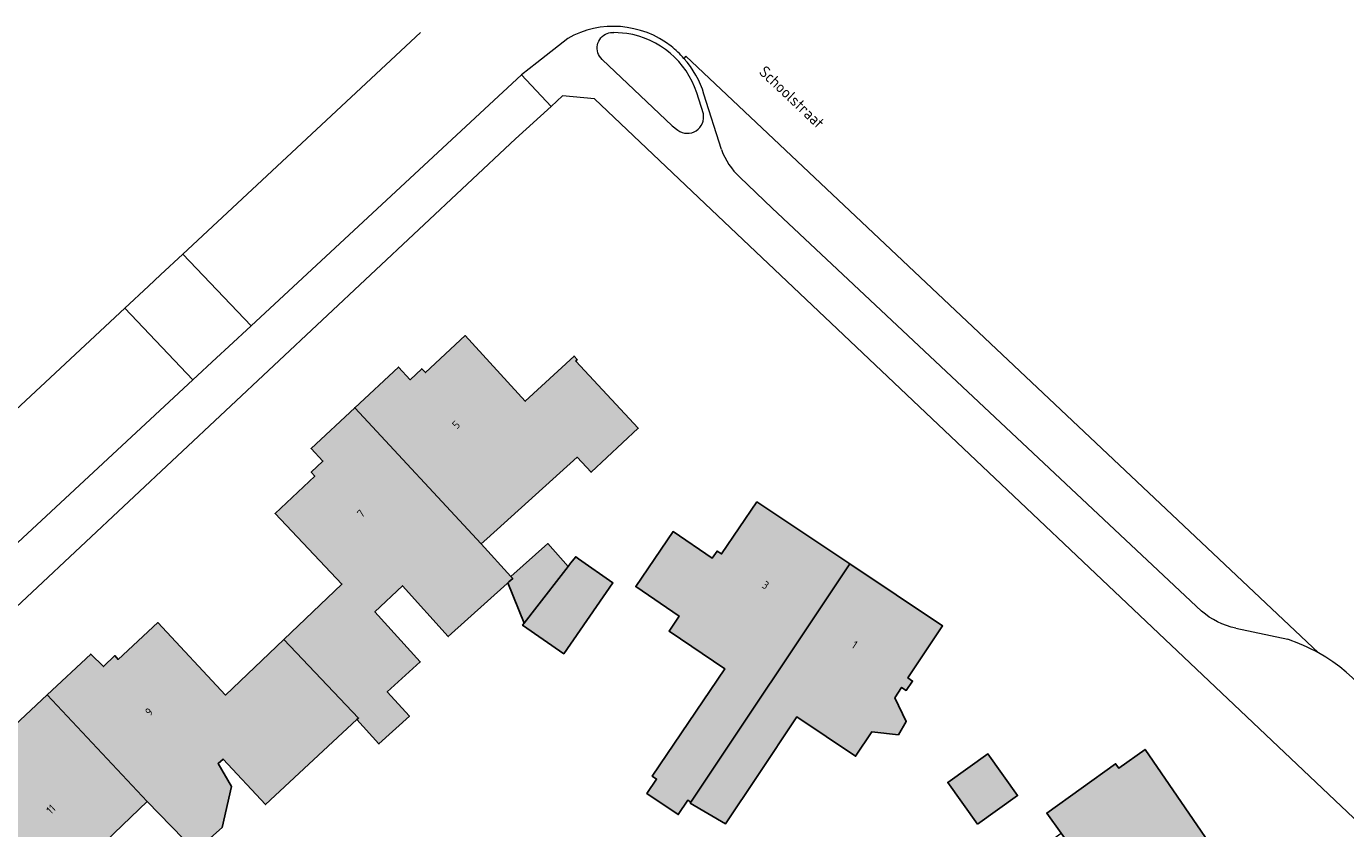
# Model space of a CAD drawing. Header units: metres. Extents: x 195286 to 196278, y 327273 to 327838.
# Tile 44 of 46: x 196117 to 196199, y 327788 to 327838. Entities that reach past the tile are written whole.
import ezdxf
from ezdxf.enums import TextEntityAlignment as Align

# ---------------------------------------------------------------- set-up
doc = ezdxf.new("R2010")
doc.units = ezdxf.units.M
for name, color, linetype, lineweight in [('B-WE-GR-BEPLANTING_CULTUUR_HEESTERS-GV', 253, 'Continuous', 18), ('B-WE-OG-BEBOUWING-GV', 250, 'Continuous', 25), ('B-WE-OG-BEBOUWING-T18', 1, 'Continuous', 25), ('B-WE-OG-TERREIN_ERF-GV', 253, 'Continuous', 9), ('B-WE-OG-TOPOGRAFIE-T18', 2, 'Continuous', 35), ('B-WE-VH-GESLOTENVERHARDING_ASFALT-GV', 253, 'Continuous', 9), ('B-WE-VH-OPENVERHARDING_BETONSTRAATSTEEN-GV', 253, 'Continuous', 9), ('B-WE-VH-TEGEL-GV', 253, 'Continuous', 9)]:
    doc.layers.add(name, color=color, linetype=linetype, lineweight=lineweight)
doc.layers.add('B-WE-OG-BEBOUWING-V', color=7, linetype='Continuous', lineweight=5, true_color=0xfff3f2)
doc.styles.add('NLCS-ISO-M200-T18', font='NLCS-ISO.ttf', dxfattribs={"height": 0.36})

msp = doc.modelspace()

# ---------------------------------------------------------------- hatches: boundary and pattern name
at = {"layer": 'B-WE-OG-BEBOUWING-V'}
for points in [[(196145.803, 327805.668), (196151.426, 327810.733), (196152.288, 327809.805), (196155.225, 327812.535), (196151.34, 327816.716), (196151.418, 327816.807), (196151.237, 327817.024), (196148.191, 327814.217), (196144.458, 327818.303), (196141.989, 327816.004), (196141.759, 327816.241), (196141.029, 327815.555), (196140.31, 327816.343), (196137.591, 327813.812), (196145.461, 327805.359)], [(196133.173, 327799.389), (196137.822, 327794.514), (196137.722, 327794.424), (196139.09, 327792.906), (196140.993, 327794.619), (196139.612, 327796.152), (196141.659, 327797.999), (196138.843, 327801.121), (196140.553, 327802.744), (196143.409, 327799.577), (196147.064, 327802.873), (196147.11, 327802.914), (196147.177, 327802.975), (196147.416, 327803.191), (196147.366, 327803.247), (196147.3, 327803.32), (196145.461, 327805.359), (196137.591, 327813.812), (196134.872, 327811.281), (196135.602, 327810.498), (196134.879, 327809.803), (196135.095, 327809.549), (196132.627, 327807.231), (196136.793, 327802.841)], [(196168.378, 327804.095), (196162.601, 327807.952), (196160.407, 327804.72), (196160.133, 327804.898), (196159.83, 327804.458), (196157.388, 327806.113), (196155.065, 327802.686), (196157.767, 327800.855), (196157.137, 327799.926), (196160.614, 327797.569), (196156.091, 327790.896), (196156.363, 327790.712), (196155.758, 327789.82), (196157.711, 327788.508), (196158.312, 327789.403), (196158.494, 327789.289)], [(196147.366, 327803.247), (196147.416, 327803.191), (196147.177, 327802.975), (196147.11, 327802.914), (196148.127, 327800.422), (196148.914, 327801.434), (196150.717, 327803.752), (196150.868, 327803.946), (196149.591, 327805.364), (196147.3, 327803.32)], [(196150.717, 327803.752), (196148.914, 327801.434), (196148.127, 327800.422), (196148.025, 327800.291), (196150.587, 327798.51), (196153.652, 327802.919), (196151.502, 327804.414), (196151.334, 327804.545), (196151.019, 327804.14), (196150.868, 327803.946)], [(196158.448, 327789.22), (196160.647, 327787.928), (196162.654, 327790.934), (196165.089, 327794.582), (196168.748, 327792.139), (196169.763, 327793.659), (196171.405, 327793.476), (196171.884, 327794.29), (196171.177, 327795.777), (196171.607, 327796.42), (196171.898, 327796.226), (196172.287, 327796.809), (196171.996, 327797.004), (196174.155, 327800.239), (196168.378, 327804.095), (196158.494, 327789.289)], [(196133.173, 327799.389), (196129.553, 327795.936), (196125.338, 327800.455), (196122.88, 327798.162), (196122.661, 327798.401), (196121.954, 327797.718), (196121.169, 327798.49), (196118.461, 327795.956), (196124.664, 327789.328), (196127.679, 327786.235), (196129.332, 327787.702), (196129.928, 327790.245), (196129.088, 327791.685), (196129.396, 327791.957), (196132.026, 327789.128), (196137.722, 327794.424), (196137.822, 327794.514)], [(196118.461, 327795.956), (196115.753, 327793.421), (196116.471, 327792.636), (196115.742, 327791.956), (196115.955, 327791.716), (196113.506, 327789.401), (196116.468, 327786.304), (196113.133, 327783.174), (196114.598, 327780.054), (196111.384, 327778.529), (196114.224, 327772.546), (196115.953, 327768.902), (196117.527, 327769.618), (196119.179, 327770.402), (196122.577, 327772.015), (196121.224, 327774.865), (196117.826, 327773.252), (196115.887, 327777.339), (196118.843, 327779.88), (196120.631, 327781.417), (196120.856, 327781.628), (196122.348, 327780.039), (196125.1, 327782.694), (196121.575, 327786.349), (196124.664, 327789.328)], [(196176.325, 327787.917), (196178.818, 327789.689), (196176.973, 327792.284), (196174.481, 327790.512)], [(196194.225, 327781.659), (196186.755, 327792.557), (196185.121, 327791.387), (196184.922, 327791.666), (196180.633, 327788.597), (196181.525, 327787.35), (196188.519, 327777.576)]]:
    msp.add_hatch(color=256, dxfattribs=at).paths.add_polyline_path(points)

# ---------------------------------------------------------------- linework, layer by layer
at = {"layer": 'B-WE-GR-BEPLANTING_CULTUUR_HEESTERS-GV'}
for points in [[(196154.517, 327837.101), (196153.696, 327837.166)], [(196152.974, 327835.485), (196157.336, 327831.347), (196157.682, 327831.077)], [(196159.274, 327832.105), (196158.858, 327833.409)]]:
    msp.add_lwpolyline(points, dxfattribs=at)
for points in [[(196158.858, 327833.409, 0.282457), (196154.517, 327837.101)], [(196157.682, 327831.077, 0.682687), (196159.274, 327832.105)]]:
    msp.add_lwpolyline(points, format="xyb", dxfattribs=at)
at = {"layer": 'B-WE-OG-BEBOUWING-GV'}
for points in [[(196145.803, 327805.668), (196151.426, 327810.733), (196152.288, 327809.805), (196155.225, 327812.535), (196151.34, 327816.716), (196151.418, 327816.807), (196151.237, 327817.024), (196148.191, 327814.217), (196144.458, 327818.303), (196141.989, 327816.004), (196141.759, 327816.241), (196141.029, 327815.555), (196140.31, 327816.343), (196137.591, 327813.812), (196145.461, 327805.359)], [(196133.173, 327799.389), (196137.822, 327794.514), (196137.722, 327794.424), (196139.09, 327792.906), (196140.993, 327794.619), (196139.612, 327796.152), (196141.659, 327797.999), (196138.843, 327801.121), (196140.553, 327802.744), (196143.409, 327799.577), (196147.064, 327802.873), (196147.11, 327802.914), (196147.177, 327802.975), (196147.416, 327803.191), (196147.366, 327803.247), (196147.3, 327803.32), (196145.461, 327805.359), (196137.591, 327813.812), (196134.872, 327811.281), (196135.602, 327810.498), (196134.879, 327809.803), (196135.095, 327809.549), (196132.627, 327807.231), (196136.793, 327802.841)], [(196168.378, 327804.095), (196162.601, 327807.952), (196160.407, 327804.72), (196160.133, 327804.898), (196159.83, 327804.458), (196157.388, 327806.113), (196155.065, 327802.686), (196157.767, 327800.855), (196157.137, 327799.926), (196160.614, 327797.569), (196156.091, 327790.896), (196156.363, 327790.712), (196155.758, 327789.82), (196157.711, 327788.508), (196158.312, 327789.403), (196158.494, 327789.289)], [(196147.366, 327803.247), (196147.416, 327803.191), (196147.177, 327802.975), (196147.11, 327802.914), (196148.127, 327800.422), (196148.914, 327801.434), (196150.717, 327803.752), (196150.868, 327803.946), (196149.591, 327805.364), (196147.3, 327803.32)], [(196150.717, 327803.752), (196148.914, 327801.434), (196148.127, 327800.422), (196148.025, 327800.291), (196150.587, 327798.51), (196153.652, 327802.919), (196151.502, 327804.414), (196151.334, 327804.545), (196151.019, 327804.14), (196150.868, 327803.946)], [(196158.448, 327789.22), (196160.647, 327787.928), (196162.654, 327790.934), (196165.089, 327794.582), (196168.748, 327792.139), (196169.763, 327793.659), (196171.405, 327793.476), (196171.884, 327794.29), (196171.177, 327795.777), (196171.607, 327796.42), (196171.898, 327796.226), (196172.287, 327796.809), (196171.996, 327797.004), (196174.155, 327800.239), (196168.378, 327804.095), (196158.494, 327789.289)], [(196133.173, 327799.389), (196129.553, 327795.936), (196125.338, 327800.455), (196122.88, 327798.162), (196122.661, 327798.401), (196121.954, 327797.718), (196121.169, 327798.49), (196118.461, 327795.956), (196124.664, 327789.328), (196127.679, 327786.235), (196129.332, 327787.702), (196129.928, 327790.245), (196129.088, 327791.685), (196129.396, 327791.957), (196132.026, 327789.128), (196137.722, 327794.424), (196137.822, 327794.514)], [(196176.325, 327787.917), (196178.818, 327789.689), (196176.973, 327792.284), (196174.481, 327790.512)], [(196194.225, 327781.659), (196186.755, 327792.557), (196185.121, 327791.387), (196184.922, 327791.666), (196180.633, 327788.597), (196181.525, 327787.35), (196188.519, 327777.576)]]:
    msp.add_lwpolyline(points, close=True, dxfattribs=at)
msp.add_lwpolyline([(196115.953, 327768.902), (196117.527, 327769.618), (196119.179, 327770.402), (196122.577, 327772.015), (196121.224, 327774.865), (196117.826, 327773.252), (196115.887, 327777.339), (196118.843, 327779.88), (196120.631, 327781.417), (196120.856, 327781.628), (196122.348, 327780.039), (196125.1, 327782.694), (196121.575, 327786.349), (196124.664, 327789.328), (196118.461, 327795.956), (196115.753, 327793.421)], dxfattribs=at)
at = {"layer": 'B-WE-OG-TERREIN_ERF-GV'}
for points in [[(196149.797, 327832.562), (196147.594, 327830.533), (196108.488, 327793.888)], [(196202.476, 327785.696), (196159.774, 327826.13), (196152.506, 327833.024), (196150.518, 327833.227)], [(196115.753, 327793.421), (196118.461, 327795.956), (196121.169, 327798.49), (196121.954, 327797.718), (196122.661, 327798.401), (196122.88, 327798.162), (196125.338, 327800.455), (196129.553, 327795.936), (196133.173, 327799.389), (196136.793, 327802.841), (196132.627, 327807.231), (196135.095, 327809.549), (196134.879, 327809.803), (196135.602, 327810.498), (196134.872, 327811.281), (196140.31, 327816.343), (196141.029, 327815.555), (196141.759, 327816.241), (196141.989, 327816.004), (196144.458, 327818.303), (196148.191, 327814.217), (196151.237, 327817.024), (196151.418, 327816.807), (196151.34, 327816.716), (196155.225, 327812.535), (196152.288, 327809.805), (196151.426, 327810.733), (196145.803, 327805.668), (196145.461, 327805.359), (196147.3, 327803.32), (196149.591, 327805.364), (196150.868, 327803.946), (196151.019, 327804.14), (196151.334, 327804.545), (196151.502, 327804.414), (196153.652, 327802.919), (196150.587, 327798.51), (196148.025, 327800.291), (196148.127, 327800.422), (196147.11, 327802.914), (196147.064, 327802.873), (196143.409, 327799.577), (196140.553, 327802.744), (196138.843, 327801.121), (196141.659, 327797.999), (196139.612, 327796.152), (196140.993, 327794.619), (196139.09, 327792.906), (196137.722, 327794.424), (196132.026, 327789.128), (196129.396, 327791.957), (196129.088, 327791.685), (196129.928, 327790.245), (196129.332, 327787.702), (196127.679, 327786.235), (196124.664, 327789.328), (196121.575, 327786.349)]]:
    msp.add_lwpolyline(points, dxfattribs=at)
for points in [[(196155.065, 327802.686), (196157.388, 327806.113), (196159.83, 327804.458), (196160.133, 327804.898), (196160.407, 327804.72), (196162.601, 327807.952), (196168.378, 327804.095), (196174.155, 327800.239), (196171.996, 327797.004), (196172.287, 327796.809), (196171.898, 327796.226), (196171.607, 327796.42), (196171.177, 327795.777), (196171.884, 327794.29), (196171.405, 327793.476), (196169.763, 327793.659), (196168.748, 327792.139), (196165.089, 327794.582), (196162.654, 327790.934), (196160.647, 327787.928), (196158.448, 327789.22), (196158.494, 327789.289), (196158.312, 327789.403), (196157.711, 327788.508), (196155.758, 327789.82), (196156.363, 327790.712), (196156.091, 327790.896), (196160.614, 327797.569), (196157.137, 327799.926), (196157.767, 327800.855)], [(196188.519, 327777.576), (196189.971, 327775.487), (196177.731, 327767.015), (196174.885, 327771.126), (196172.981, 327773.876), (196172.186, 327774.981), (196169.792, 327778.309), (196172.008, 327779.903), (196174.364, 327776.548), (196178.249, 327779.343), (196181.82, 327781.881), (196179.541, 327785.088), (196179.144, 327785.646), (196181.525, 327787.35), (196180.633, 327788.597), (196184.922, 327791.666), (196185.121, 327791.387), (196186.755, 327792.557), (196194.225, 327781.659)], [(196176.973, 327792.284), (196178.818, 327789.689), (196176.325, 327787.917), (196174.481, 327790.512)]]:
    msp.add_lwpolyline(points, close=True, dxfattribs=at)
at = {"layer": 'B-WE-VH-GESLOTENVERHARDING_ASFALT-GV'}
for points in [[(196197.546, 327798.558), (196158.183, 327835.677), (196158.061, 327835.548)], [(196161.539, 327828.151), (196163.564, 327826.234), (196190.27, 327801.161)], [(196127.509, 327815.547), (196123.277, 327820.004), (196102.581, 327800.722)], [(196192.395, 327800.098), (196195.625, 327799.409)]]:
    msp.add_lwpolyline(points, dxfattribs=at)
msp.add_lwpolyline([(196160.396, 327829.873, 0.119029), (196161.539, 327828.151)], format="xyb", dxfattribs=at)
at = {"layer": 'B-WE-VH-OPENVERHARDING_BETONSTRAATSTEEN-GV'}
for points in [[(196131.137, 327818.912), (196126.898, 327823.377)], [(196127.509, 327815.547), (196128.995, 327816.924), (196129.748, 327817.623)]]:
    msp.add_lwpolyline(points, dxfattribs=at)
at = {"layer": 'B-WE-VH-TEGEL-GV'}
for points in [[(196157.267, 327836.3, 0.302644), (196150.833, 327836.793)], [(196152.974, 327835.485, -0.553099), (196153.293, 327837.103)], [(196153.293, 327837.103, -0.101961), (196153.696, 327837.166)], [(196158.061, 327835.548, 0.047795), (196157.267, 327836.3)], [(196159.311, 327833.314, 0.113674), (196158.061, 327835.548)], [(196192.395, 327800.098, -0.125541), (196190.27, 327801.161)], [(196197.546, 327798.558, 0.046733), (196195.625, 327799.409)], [(196202.716, 327792.247, 0.188692), (196197.546, 327798.558)]]:
    msp.add_lwpolyline(points, format="xyb", dxfattribs=at)
for points in [[(196123.277, 327820.004), (196124.76, 327821.385), (196125.512, 327822.085), (196126.898, 327823.377), (196141.685, 327837.153)], [(196150.833, 327836.793), (196148.914, 327835.274), (196147.955, 327834.515), (196149.797, 327832.562), (196150.518, 327833.227)], [(196147.955, 327834.515), (196145.665, 327832.395), (196131.137, 327818.912), (196129.748, 327817.623)], [(196160.396, 327829.873), (196159.311, 327833.314)], [(196127.509, 327815.547), (196106.322, 327795.881)]]:
    msp.add_lwpolyline(points, dxfattribs=at)

# ---------------------------------------------------------------- texts
at = {"layer": 'B-WE-OG-BEBOUWING-T18', "style": 'NLCS-ISO-M200-T18'}
for s, rotation, p in [('5', 43.2, (196143.892, 327812.756)), ('7', 43.8, (196137.972, 327807.228)), ('3', 326.3, (196163.142, 327802.781)), ('1', 326.3, (196168.687, 327799.08)), ('9', 44, (196124.789, 327794.896)), ('11', 43.4, (196118.684, 327788.835))]:
    msp.add_text(s, height=0.5, rotation=rotation, dxfattribs=at).set_placement(p, align=Align.MIDDLE)
at = {"layer": 'B-WE-OG-TOPOGRAFIE-T18', "style": 'NLCS-ISO-M200-T18'}
msp.add_text('Schoolstraat', height=0.7, rotation=316.6, dxfattribs=at).set_placement((196164.774, 327833.14), align=Align.MIDDLE)

doc.saveas('drawing.dxf')
